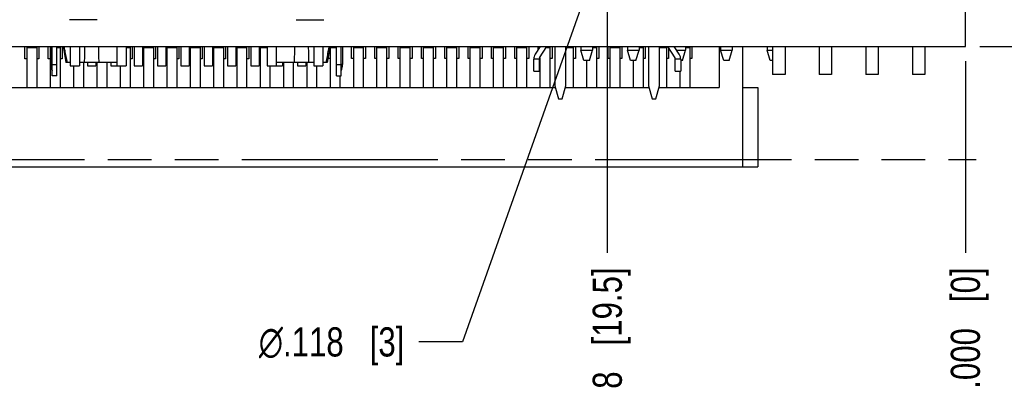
# Model space of a CAD drawing. Header units: inches. Extents: x -7 to 34, y 0 to 22.
# Tile 8 of 30: x 13.9 to 18.1, y 2.6 to 4.2. Entities that reach past the tile are written whole.
import ezdxf

# ---------------------------------------------------------------- set-up
doc = ezdxf.new("R2010")
doc.units = ezdxf.units.IN
doc.header["$LTSCALE"] = 1.87
doc.header["$MEASUREMENT"] = 0
doc.linetypes.add('PHANTOM', pattern=[0.8, 0.45, -0.05, 0.1, -0.05, 0.1, -0.05])
doc.layers.get('0').update_dxf_attribs({"linetype": 'CONTINUOUS'})
doc.layers.add('DETAIL', color=7, linetype='CONTINUOUS')
doc.layers.add('DIMENSIONS', color=7, linetype='CONTINUOUS')
doc.styles.get("Standard").update_dxf_attribs({"font": 'txt', "width": 0.8})
doc.styles.add('TEXTSTYLE_1', font='gdt', dxfattribs={"width": 0.8})
doc.dimstyles.new('DIMSTYLE_4', dxfattribs={"dimtxt": 0.125, "dimasz": 0.18, "dimexe": 0.125, "dimexo": 0.0625, "dimgap": 0.03125, "dimtad": 0, "dimtih": 1, "dimtoh": 1, "dimdec": 3, "dimlfac": 0.5, "dimzin": 4, "dimdsep": 46, "dimtxsty": 'STANDARD', "dimblk": '_FILLED', "dimblk1": '_FILLED', "dimblk2": '_FILLED', "dimcen": 0.09, "dimadec": 3, "dimazin": 1, "dimtp": 0.01, "dimtm": 0.01, "dimtfac": 1, "dimtdec": 3, "dimtofl": 0, "dimtmove": 0, "dimatfit": 3, "dimldrblk": '_FILLED', "dimfxl": 1, "dimtolj": 1, "dimtzin": 4, "dimarcsym": 0})
doc.dimstyles.new('DIMSTYLE_5', dxfattribs={"dimtxt": 0.125, "dimasz": 0.18, "dimexe": 0.125, "dimexo": 0.0625, "dimgap": 0.09, "dimtad": 0, "dimtih": 1, "dimtoh": 1, "dimdec": 3, "dimlfac": 0.5, "dimzin": 4, "dimdsep": 46, "dimtxsty": 'STANDARD', "dimblk": '_FILLED', "dimblk1": '_FILLED', "dimblk2": '_FILLED', "dimcen": 0.09, "dimadec": 3, "dimazin": 1, "dimtp": 0.01, "dimtm": 0.01, "dimtfac": 1, "dimtdec": 3, "dimtofl": 0, "dimtmove": 0, "dimatfit": 1, "dimldrblk": '_FILLED', "dimfxl": 1, "dimtolj": 1, "dimtzin": 4, "dimarcsym": 0})

# ---------------------------------------------------------------- blocks, each defined once
blk = doc.blocks.new('*D37')
at = {"layer": 'DIMENSIONS', "color": 2, "linetype": 'CONTINUOUS'}
blk.add_line((16.4392, 4.3823), (16.4392, 3.2012), dxfattribs=at)
at = {"layer": 'DIMENSIONS', "color": 2, "linetype": 'CONTINUOUS', "insert": (16.3767, 3.1387), "char_height": 0.125, "width": 1.125, "attachment_point": 3, "rotation": 90, "line_spacing_factor": 0.9}
blk.add_mtext('.768{\\ftxt.shx;\\W1.000000;\\H0.125000; }[19.5]', dxfattribs=at)
blk = doc.blocks.new('_FILLED')
at = {"color": 0, "linetype": 'BYBLOCK'}
blk.add_solid([(0, 0), (-1, 0.174), (-1, -0.174)], dxfattribs=at)
blk = doc.blocks.new('*D38')
at = {"layer": 'DIMENSIONS', "color": 2, "linetype": 'CONTINUOUS'}
blk.add_line((17.9747, 4.0226), (17.9747, 3.2012), dxfattribs=at)
at = {"layer": 'DIMENSIONS', "color": 2, "linetype": 'CONTINUOUS', "insert": (17.9122, 3.1387), "char_height": 0.125, "width": 0.825, "attachment_point": 3, "rotation": 90, "line_spacing_factor": 0.9}
blk.add_mtext('.000{\\ftxt.shx;\\W1.000000;\\H0.125000; }[0]', dxfattribs=at)
blk = doc.blocks.new('*D39')
at = {"layer": 'DIMENSIONS', "color": 2, "linetype": 'CONTINUOUS'}
blk.add_line((11.9255, 4.3953), (11.9255, 3.5645), dxfattribs=at)
at = {"layer": 'DIMENSIONS', "color": 2, "linetype": 'CONTINUOUS', "insert": (11.863, 3.502), "char_height": 0.125, "width": 1.325, "attachment_point": 3, "rotation": 90, "line_spacing_factor": 0.9}
blk.add_mtext('3.025{\\ftxt.shx;\\W1.000000;\\H0.125000; }[76.82]', dxfattribs=at)
blk = doc.blocks.new('*D50')
at = {"layer": 'DIMENSIONS', "color": 2, "linetype": 'CONTINUOUS'}
blk.add_line((18.0372, 4.2551), (18.6622, 4.2551), dxfattribs=at)
at = {"layer": 'DIMENSIONS', "color": 2, "linetype": 'CONTINUOUS', "insert": (18.7247, 4.3176), "char_height": 0.125, "width": 1.125, "attachment_point": 1, "line_spacing_factor": 0.9}
blk.add_mtext('.085{\\ftxt.shx;\\W1.000000;\\H0.125000; }[2.16]', dxfattribs=at)
blk = doc.blocks.new('*D51')
at = {"layer": 'DIMENSIONS', "color": 2, "linetype": 'CONTINUOUS'}
blk.add_line((18.0372, 4.0851), (18.6622, 4.0851), dxfattribs=at)
at = {"layer": 'DIMENSIONS', "color": 2, "linetype": 'CONTINUOUS', "insert": (18.7247, 4.1476), "char_height": 0.125, "width": 0.825, "attachment_point": 1, "line_spacing_factor": 0.9}
blk.add_mtext('.000{\\ftxt.shx;\\W1.000000;\\H0.125000; }[0]', dxfattribs=at)
blk = doc.blocks.new('*D52')
at = {"layer": 'DIMENSIONS', "color": 2, "linetype": 'CONTINUOUS'}
blk.add_line((17.9621, 4.5055), (18.6622, 4.5055), dxfattribs=at)
at = {"layer": 'DIMENSIONS', "color": 2, "linetype": 'CONTINUOUS', "insert": (18.7247, 4.568), "char_height": 0.125, "width": 1.125, "attachment_point": 1, "line_spacing_factor": 0.9}
blk.add_mtext('.210{\\ftxt.shx;\\W1.000000;\\H0.125000; }[5.34]', dxfattribs=at)
blk = doc.blocks.new('*D53')
at = {"layer": 'DIMENSIONS', "color": 2, "linetype": 'CONTINUOUS'}
blk.add_line((15.3606, 5.3165), (18.6622, 5.3165), dxfattribs=at)
at = {"layer": 'DIMENSIONS', "color": 2, "linetype": 'CONTINUOUS', "insert": (18.7247, 5.379), "char_height": 0.125, "width": 1.225, "attachment_point": 1, "line_spacing_factor": 0.9}
blk.add_mtext('.616{\\ftxt.shx;\\W1.000000;\\H0.125000; }[15.64]', dxfattribs=at)
blk = doc.blocks.new('*D54')
at = {"layer": 'DIMENSIONS', "color": 2, "linetype": 'CONTINUOUS'}
for p, q in [((18.0698, 4.57), (18.2437, 4.7005)), ((18.2437, 4.7005), (18.6622, 4.7005)), ((16.6269, 4.57), (18.0698, 4.57))]:
    blk.add_line(p, q, dxfattribs=at)
at = {"layer": 'DIMENSIONS', "color": 2, "linetype": 'CONTINUOUS', "insert": (18.7247, 4.763), "char_height": 0.125, "width": 1.125, "attachment_point": 1, "line_spacing_factor": 0.9}
blk.add_mtext('.242{\\ftxt.shx;\\W1.000000;\\H0.125000; }[6.16]', dxfattribs=at)
blk = doc.blocks.new('*D58')
at = {"layer": 'DIMENSIONS', "color": 2, "linetype": 'CONTINUOUS'}
for p, q in [((16.3998, 4.4587), (15.8192, 2.8192)), ((15.8192, 2.8192), (15.6317, 2.8192))]:
    blk.add_line(p, q, dxfattribs=at)
at = {"layer": 'DIMENSIONS', "color": 2, "linetype": 'CONTINUOUS', "xscale": 0.18, "yscale": 0.18, "zscale": 0.18, "rotation": 70.5010164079}
blk.add_blockref('_FILLED', (16.3998, 4.4587), dxfattribs=at)
at = {"layer": 'DIMENSIONS', "color": 2, "linetype": 'CONTINUOUS', "insert": (15.5692, 2.8817), "char_height": 0.125, "width": 0.991667, "attachment_point": 3, "line_spacing_factor": 0.9, "style": 'TEXTSTYLE_1'}
blk.add_mtext('{\\fgdt;n}\\ftxt;.118{\\ftxt.shx;\\W1.000000;\\H0.125000; }[3]', dxfattribs=at)

msp = doc.modelspace()

# ---------------------------------------------------------------- linework, layer by layer
at = {"color": 7, "linetype": 'CONTINUOUS'}
for p, q in [((17.9747, 4.0851), (17.9747, 4.2551)), ((14.2516, 4.2002), (14.1335, 4.2002)), ((15.1052, 4.2002), (15.2233, 4.2002)), ((10.3747, 4.0851), (17.9747, 4.0851)), ((13.9424, 4.0331), (13.9424, 4.0851)), ((13.9504, 4.0811), (13.9944, 4.0811)), ((13.9504, 4.0811), (13.9504, 3.9091)), ((13.9944, 3.9091), (13.9944, 4.0811)), ((14.0024, 4.0851), (14.0024, 4.0331)), ((14.0424, 4.0331), (14.0424, 4.0851)), ((14.0504, 4.0811), (14.0504, 3.9091)), ((14.0532, 4.0851), (14.0532, 4.0081)), ((14.0587, 3.9598), (14.0587, 4.0851)), ((14.0784, 3.9598), (14.0784, 4.0851)), ((14.0784, 4.0811), (14.0944, 4.0811)), ((14.0944, 3.9091), (14.0944, 4.0811)), ((14.1024, 4.0851), (14.1024, 4.0331)), ((14.376, 4.0811), (14.3944, 4.0811)), ((14.3944, 3.9091), (14.3944, 4.0811)), ((14.4024, 4.0851), (14.4024, 4.0331)), ((14.4504, 4.0811), (14.4944, 4.0811)), ((14.4504, 4.0811), (14.4504, 3.9091)), ((14.4944, 3.9091), (14.4944, 4.0811)), ((14.5024, 4.0851), (14.5024, 4.0331)), ((14.5504, 4.0811), (14.5944, 4.0811)), ((14.5504, 4.0811), (14.5504, 3.9091)), ((14.5944, 3.9091), (14.5944, 4.0811)), ((14.6024, 4.0851), (14.6024, 4.0331)), ((14.6504, 4.0811), (14.6944, 4.0811)), ((14.6504, 4.0811), (14.6504, 3.9091)), ((14.6944, 3.9091), (14.6944, 4.0811)), ((14.7024, 4.0851), (14.7024, 4.0331)), ((14.7504, 4.0811), (14.7944, 4.0811)), ((14.7504, 4.0811), (14.7504, 3.9091)), ((14.7944, 3.9091), (14.7944, 4.0811)), ((14.8024, 4.0851), (14.8024, 4.0331)), ((14.8504, 4.0811), (14.8944, 4.0811)), ((14.8504, 4.0811), (14.8504, 3.9091)), ((14.8944, 3.9091), (14.8944, 4.0811)), ((14.9024, 4.0851), (14.9024, 4.0331)), ((14.9504, 4.0811), (14.9807, 4.0811)), ((14.9504, 4.0811), (14.9504, 3.9091)), ((15.2504, 4.0812), (15.2784, 4.0812)), ((15.2504, 4.0812), (15.2504, 3.9092)), ((15.2784, 3.9598), (15.2784, 4.0851)), ((15.2981, 3.9598), (15.2981, 4.0851)), ((15.3036, 4.0851), (15.3036, 4.0081)), ((15.3424, 4.0332), (15.3424, 4.0851)), ((15.3504, 4.0812), (15.3944, 4.0812)), ((15.3504, 4.0812), (15.3504, 3.9092)), ((15.3944, 3.9092), (15.3944, 4.0812)), ((15.4024, 4.0851), (15.4024, 4.0332)), ((15.4424, 4.0332), (15.4424, 4.0851)), ((15.4504, 4.0812), (15.4944, 4.0812)), ((15.4504, 4.0812), (15.4504, 3.9092)), ((15.4944, 3.9092), (15.4944, 4.0812)), ((15.5024, 4.0851), (15.5024, 4.0332)), ((15.5424, 4.0332), (15.5424, 4.0851)), ((15.5504, 4.0812), (15.5944, 4.0812)), ((15.5504, 4.0812), (15.5504, 3.9092)), ((15.5944, 3.9092), (15.5944, 4.0812)), ((15.6024, 4.0851), (15.6024, 4.0332)), ((15.6424, 4.0332), (15.6424, 4.0851)), ((15.6504, 4.0812), (15.6944, 4.0812)), ((15.6504, 4.0812), (15.6504, 3.9092)), ((15.6944, 3.9092), (15.6944, 4.0812)), ((15.7024, 4.0851), (15.7024, 4.0332)), ((15.7424, 4.0332), (15.7424, 4.0851)), ((15.7504, 4.0812), (15.7944, 4.0812)), ((15.7504, 4.0812), (15.7504, 3.9092)), ((15.7944, 3.9092), (15.7944, 4.0812)), ((15.8024, 4.0851), (15.8024, 4.0332)), ((15.8424, 4.0332), (15.8424, 4.0851)), ((15.8504, 4.0812), (15.8944, 4.0812)), ((15.8504, 4.0812), (15.8504, 3.9092)), ((15.8944, 3.9092), (15.8944, 4.0812)), ((15.9024, 4.0851), (15.9024, 4.0332)), ((15.9424, 4.0332), (15.9424, 4.0851)), ((15.9504, 4.0812), (15.9944, 4.0812)), ((15.9504, 4.0812), (15.9504, 3.9092)), ((15.9944, 3.9092), (15.9944, 4.0812)), ((16.0024, 4.0851), (16.0024, 4.0332)), ((16.0424, 4.0332), (16.0424, 4.0851)), ((16.0504, 4.0812), (16.0944, 4.0812)), ((16.0504, 4.0812), (16.0504, 3.9092)), ((16.0944, 3.9092), (16.0944, 4.0812)), ((16.1024, 4.0851), (16.1024, 4.0332)), ((16.1522, 4.0851), (16.1306, 4.0518)), ((16.1424, 4.07), (16.1424, 4.0851)), ((16.1491, 4.037), (16.1804, 4.0851)), ((16.1804, 4.0812), (16.1944, 4.0812)), ((16.1944, 3.9092), (16.1944, 4.0812)), ((16.2024, 4.0851), (16.2024, 4.0332)), ((16.2148, 4.0851), (16.2148, 3.9165)), ((16.262, 3.9165), (16.262, 4.0851)), ((16.262, 4.0812), (16.2944, 4.0812)), ((16.2944, 3.9092), (16.2944, 4.0812)), ((16.3024, 4.0851), (16.3024, 4.0332)), ((16.3254, 4.0851), (16.3254, 4.0701)), ((16.3254, 4.0701), (16.3754, 4.0701)), ((16.3384, 4.0251), (16.3254, 4.0701)), ((16.3624, 4.0251), (16.3754, 4.0701)), ((16.3754, 4.0851), (16.3754, 4.0701)), ((16.3754, 4.0812), (16.3944, 4.0812)), ((16.3944, 3.9092), (16.3944, 4.0812)), ((16.4024, 4.0851), (16.4024, 4.0332)), ((16.4424, 4.0332), (16.4424, 4.0851)), ((16.4504, 4.0812), (16.4944, 4.0812)), ((16.4504, 4.0812), (16.4504, 3.9092)), ((16.4944, 3.9092), (16.4944, 4.0812)), ((16.5024, 4.0851), (16.5024, 4.0332)), ((16.5254, 4.0851), (16.5254, 4.0701)), ((16.5254, 4.0701), (16.5754, 4.0701)), ((16.5384, 4.0251), (16.5254, 4.0701)), ((16.5624, 4.0251), (16.5754, 4.0701)), ((16.5754, 4.0851), (16.5754, 4.0701)), ((16.5754, 4.0812), (16.5944, 4.0812)), ((16.5944, 3.9092), (16.5944, 4.0812)), ((16.6024, 4.0851), (16.6024, 4.0332)), ((16.6163, 4.0851), (16.6163, 3.9165)), ((16.6636, 3.9165), (16.6636, 4.0851)), ((16.6636, 4.0812), (16.6944, 4.0812)), ((16.6944, 3.9092), (16.6944, 4.0812)), ((16.698, 4.0851), (16.7292, 4.037)), ((16.7024, 4.0783), (16.7024, 4.0332)), ((16.7478, 4.0518), (16.7262, 4.0851)), ((16.7359, 4.0701), (16.7754, 4.0701)), ((16.7624, 4.0251), (16.7754, 4.0701)), ((16.7754, 4.0851), (16.7754, 4.0701)), ((16.7754, 4.0812), (16.7944, 4.0812)), ((16.7944, 3.9092), (16.7944, 4.0812)), ((16.8024, 4.0851), (16.8024, 4.0332)), ((16.9184, 4.0851), (16.9184, 3.9092)), ((16.9254, 4.0851), (16.9254, 4.0701)), ((16.9254, 4.0701), (16.9754, 4.0701)), ((16.9384, 4.0251), (16.9254, 4.0701)), ((16.9624, 4.0251), (16.9754, 4.0701)), ((16.9754, 4.0851), (16.9754, 4.0701)), ((17.0184, 4.0851), (17.0184, 3.5692)), ((17.1254, 4.0851), (17.1254, 4.0701)), ((17.1254, 4.0701), (17.1474, 4.0701)), ((17.1384, 4.0251), (17.1254, 4.0701)), ((17.1474, 4.0851), (17.1474, 3.9653)), ((17.2014, 4.0851), (17.2014, 3.9653)), ((17.3474, 4.0851), (17.3474, 3.9653)), ((17.4014, 4.0851), (17.4014, 3.9653)), ((17.5474, 4.0851), (17.5474, 3.9653)), ((17.6014, 4.0851), (17.6014, 3.9653)), ((17.7474, 4.0851), (17.7474, 3.9653)), ((17.8014, 4.0851), (17.8014, 3.9653)), ((13.9504, 4.0331), (13.9424, 4.0331)), ((14.0024, 4.0331), (13.9944, 4.0331)), ((14.0504, 4.0331), (14.0424, 4.0331)), ((14.1024, 4.0331), (14.0944, 4.0331)), ((14.1944, 3.9091), (14.1944, 4.0173)), ((14.2504, 4.0173), (14.2504, 3.9091)), ((14.2944, 3.9091), (14.2944, 4.0173)), ((14.4024, 4.0331), (14.3944, 4.0331)), ((14.4504, 4.0331), (14.4461, 4.0331)), ((14.5024, 4.0331), (14.4944, 4.0331)), ((14.5504, 4.0331), (14.5461, 4.0331)), ((14.6024, 4.0331), (14.5944, 4.0331)), ((14.6504, 4.0331), (14.6461, 4.0331)), ((14.7024, 4.0331), (14.6944, 4.0331)), ((14.7504, 4.0331), (14.7461, 4.0331)), ((14.8024, 4.0331), (14.7944, 4.0331)), ((14.8504, 4.0331), (14.8461, 4.0331)), ((14.9024, 4.0331), (14.8944, 4.0331)), ((14.9504, 4.0331), (14.9461, 4.0331)), ((15.0504, 4.0173), (15.0504, 3.9092)), ((15.0944, 3.9092), (15.0944, 4.0173)), ((15.1504, 4.0173), (15.1504, 3.9092)), ((15.2424, 4.0332), (15.2424, 4.0387)), ((15.2504, 4.0332), (15.2424, 4.0332)), ((15.3504, 4.0332), (15.3424, 4.0332)), ((15.4024, 4.0332), (15.3944, 4.0332)), ((15.4504, 4.0332), (15.4424, 4.0332)), ((15.5024, 4.0332), (15.4944, 4.0332)), ((15.5504, 4.0332), (15.5424, 4.0332)), ((15.6024, 4.0332), (15.5944, 4.0332)), ((15.6504, 4.0332), (15.6424, 4.0332)), ((15.7024, 4.0332), (15.6944, 4.0332)), ((15.7504, 4.0332), (15.7424, 4.0332)), ((15.8024, 4.0332), (15.7944, 4.0332)), ((15.8504, 4.0332), (15.8424, 4.0332)), ((15.9024, 4.0332), (15.8944, 4.0332)), ((15.9504, 4.0332), (15.9424, 4.0332)), ((16.0024, 4.0332), (15.9944, 4.0332)), ((16.0504, 4.0332), (16.0424, 4.0332)), ((16.1024, 4.0332), (16.0944, 4.0332)), ((16.1478, 4.0304), (16.1242, 4.0304)), ((16.1242, 3.9795), (16.1242, 4.0304)), ((16.1478, 4.0327), (16.1478, 3.9795)), ((16.1504, 4.037), (16.1504, 3.9092)), ((16.2024, 4.0332), (16.1944, 4.0332)), ((16.3024, 4.0332), (16.2944, 4.0332)), ((16.3624, 4.0251), (16.3384, 4.0251)), ((16.3504, 4.0251), (16.3504, 3.9092)), ((16.4024, 4.0332), (16.3944, 4.0332)), ((16.4504, 4.0332), (16.4424, 4.0332)), ((16.5024, 4.0332), (16.4944, 4.0332)), ((16.5624, 4.0251), (16.5384, 4.0251)), ((16.5504, 4.0251), (16.5504, 3.9092)), ((16.6024, 4.0332), (16.5944, 4.0332)), ((16.7024, 4.0332), (16.6944, 4.0332)), ((16.7305, 3.9795), (16.7305, 4.0327)), ((16.7541, 4.0304), (16.7305, 4.0304)), ((16.7541, 4.0304), (16.7541, 3.9795)), ((16.7624, 4.0251), (16.7541, 4.0251)), ((16.8024, 4.0332), (16.7944, 4.0332)), ((16.9624, 4.0251), (16.9384, 4.0251)), ((17.1474, 4.0251), (17.1384, 4.0251)), ((14.0584, 4.0081), (14.0532, 4.0081)), ((14.0784, 4.007), (14.0587, 4.007)), ((14.1504, 4.0023), (14.1504, 3.9091)), ((14.3504, 4.0023), (14.3504, 3.9091)), ((14.9944, 3.9091), (14.9944, 4.0023)), ((15.1944, 3.9092), (15.1944, 4.0023)), ((15.2981, 4.007), (15.2784, 4.007)), ((15.3036, 4.0081), (15.2984, 4.0081)), ((16.1242, 3.9795), (16.1478, 3.9795)), ((16.7305, 3.9795), (16.7541, 3.9795)), ((16.7504, 3.9795), (16.7504, 3.9092)), ((14.0784, 3.9598), (14.0587, 3.9598)), ((15.2784, 3.9598), (15.2981, 3.9598)), ((15.2944, 3.9092), (15.2944, 3.9598)), ((17.2014, 3.9653), (17.1474, 3.9653)), ((17.4014, 3.9653), (17.3474, 3.9653)), ((17.6014, 3.9653), (17.5474, 3.9653)), ((17.8014, 3.9653), (17.7474, 3.9653)), ((12.7264, 3.9091), (16.2148, 3.9092)), ((16.2148, 3.9165), (16.2305, 3.8614)), ((16.2463, 3.8614), (16.262, 3.9165)), ((16.262, 3.9092), (16.6163, 3.9092)), ((16.6163, 3.9165), (16.6321, 3.8614)), ((16.6478, 3.8614), (16.6636, 3.9165)), ((16.6636, 3.9092), (16.9184, 3.9092)), ((17.0184, 3.9092), (17.0844, 3.9092)), ((17.0844, 3.9092), (17.0844, 3.5692)), ((16.2305, 3.8614), (16.2463, 3.8614)), ((16.6321, 3.8614), (16.6478, 3.8614)), ((12.5604, 3.5691), (17.0844, 3.5692))]:
    msp.add_line(p, q, dxfattribs=at)
at = {"color": 6, "linetype": 'CONTINUOUS'}
for p, q in [((14.1063, 4.0851), (14.1181, 4.0173)), ((14.1127, 4.0692), (14.1098, 4.0851)), ((14.1367, 4.0851), (14.1367, 4.0023)), ((14.176, 4.0851), (14.176, 4.0023)), ((14.3367, 4.0851), (14.3367, 4.0023)), ((14.376, 4.0851), (14.376, 4.0023)), ((14.4107, 4.0851), (14.4107, 4.0023)), ((14.4461, 4.0851), (14.4461, 4.0023)), ((14.5107, 4.0851), (14.5107, 4.0023)), ((14.5461, 4.0851), (14.5461, 4.0023)), ((14.6107, 4.0851), (14.6107, 4.0023)), ((14.6461, 4.0851), (14.6461, 4.0023)), ((14.7107, 4.0851), (14.7107, 4.0023)), ((14.7461, 4.0851), (14.7461, 4.0023)), ((14.8107, 4.0851), (14.8107, 4.0023)), ((14.8461, 4.0851), (14.8461, 4.0023)), ((14.9107, 4.0851), (14.9107, 4.0023)), ((14.9461, 4.0851), (14.9461, 4.0023)), ((14.9807, 4.0851), (14.9807, 4.0023)), ((15.0201, 4.0851), (15.0201, 4.0023)), ((15.1807, 4.0851), (15.1807, 4.0023)), ((15.2201, 4.0851), (15.2201, 4.0023)), ((15.2505, 4.0851), (15.2386, 4.0173)), ((14.1367, 4.0173), (14.1181, 4.0173)), ((14.3343, 4.0173), (14.176, 4.0173)), ((14.2107, 4.0173), (14.2107, 4.0023)), ((14.2461, 4.0173), (14.2461, 4.0023)), ((14.3107, 4.0173), (14.3107, 4.0023)), ((15.1807, 4.0173), (15.0224, 4.0173)), ((15.0461, 4.0173), (15.0461, 4.0023)), ((15.1107, 4.0173), (15.1107, 4.0023)), ((15.1461, 4.0173), (15.1461, 4.0023)), ((15.2386, 4.0173), (15.2201, 4.0173)), ((14.1367, 4.0023), (14.176, 4.0023)), ((14.2107, 4.0023), (14.2461, 4.0023)), ((14.3107, 4.0023), (14.376, 4.0023)), ((14.4107, 4.0023), (14.4461, 4.0023)), ((14.5107, 4.0023), (14.5461, 4.0023)), ((14.6107, 4.0023), (14.6461, 4.0023)), ((14.7107, 4.0023), (14.7461, 4.0023)), ((14.8107, 4.0023), (14.8461, 4.0023)), ((14.9107, 4.0023), (14.9461, 4.0023)), ((14.9807, 4.0023), (15.0461, 4.0023)), ((15.1107, 4.0023), (15.1461, 4.0023)), ((15.1807, 4.0023), (15.2201, 4.0023))]:
    msp.add_line(p, q, dxfattribs=at)
for centre, radius, start, end in [((21.4228, 5.4182), 7.4336, 190.45574, 190.66154), ((11.6223, 4.1111), 2.5773, 357.9128, 359.4204), ((16.7419, 4.109), 2.4848, 180.5515, 182.1152), ((12.612, 4.1091), 2.4876, 357.8855, 359.4474), ((17.7314, 4.1111), 2.5743, 180.5788, 182.0882), ((8.0574, 5.3966), 7.3083, 349.32682, 349.53615), ((7.8875, 5.4262), 7.4807, 349.54954, 349.67254), ((19.9447, 5.1389), 5.9293, 190.65179, 190.9041), ((9.2903, 5.1617), 6.0532, 349.1018, 349.34991)]:
    msp.add_arc(centre, radius, start, end, dxfattribs=at)
at = {"color": 7, "linetype": 'CONTINUOUS'}
for centre, radius, start, end in [((16.1636, 4.0304), 0.0394, 146.9733, 180), ((16.1557, 4.0327), 0.00787, 146.9733, 180), ((16.7226, 4.0327), 0.00787, 0, 33.0267), ((16.7148, 4.0304), 0.0394, 0, 33.0267), ((14.1262, 4.0081), 0.0731, 180, 201.8109), ((15.2305, 4.0081), 0.0731, 338.1891, 360)]:
    msp.add_arc(centre, radius, start, end, dxfattribs=at)
at = {"layer": 'DETAIL', "color": 7, "linetype": 'PHANTOM'}
msp.add_line((10.3253, 3.6012), (18.0213, 3.6009), dxfattribs=at)

# ---------------------------------------------------------------- dimensions: what is measured, and where the dimension line sits
at = {"layer": 'DIMENSIONS', "color": 2, "linetype": 'CONTINUOUS'}
for feature_location, offset, dtype, origin, picture, middle in [((15.3606, 5.3165), (3.3016, 0), 0, (15.2744, 4.0851), '*D53', (19.3372, 5.3165)), ((16.6269, 4.57), (2.0353, 0.1305), 0, (16.5644, 4.0851), '*D54', (19.2872, 4.7005)), ((17.9621, 4.5055), (0.7001, 0), 0, (17.8996, 4.0851), '*D52', (19.2872, 4.5055)), ((11.9255, 4.3953), (0, -0.8308), 1, (17.9747, 4.4578), '*D39', (11.9255, 2.8395)), ((16.4392, 4.3823), (0, -1.1812), 1, (17.9747, 4.0851), '*D37', (16.4392, 2.5762)), ((18.0372, 4.2551), (0.625, 0), 0, (17.9747, 4.0851), '*D50', (19.2872, 4.2551)), ((18.0372061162, 4.0850626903), (0.625, 0), 0, (17.9747061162, 4.0850626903), '*D51', (19.1372061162, 4.0850626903)), ((17.9747061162, 4.0225626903), (0, -0.8213930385), 1, (17.9747061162, 4.0850626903), '*D38', (17.9747061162, 2.7261696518))]:
    dim = msp.add_ordinate_dim(feature_location=feature_location, offset=offset, dtype=dtype, origin=origin, dimstyle='DIMSTYLE_4', dxfattribs=at)
    dim.commit()
    dim.dimension.update_dxf_attribs({"geometry": picture, "text_midpoint": middle})
dim = msp.add_diameter_dim_2p(p1=(16.3998, 4.4587), p2=(16.4786, 4.6814), text='%%c<>', dimstyle='DIMSTYLE_5', override={"dimpost": '<>'}, dxfattribs=at)
dim.commit()
dim.dimension.update_dxf_attribs({"geometry": '*D58', "text_midpoint": (15.0734, 2.8192), "dimtype": 163})

doc.saveas('drawing.dxf')
